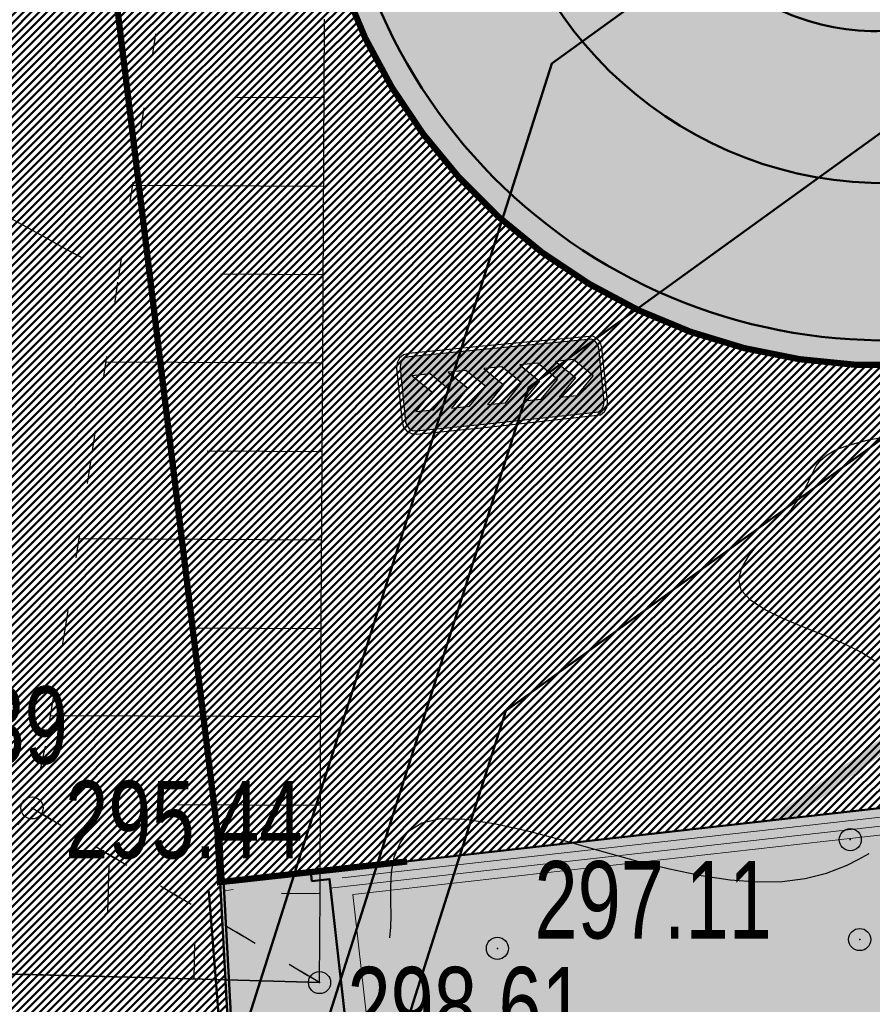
# Model space of a CAD drawing. Extents: x 2951 to 3752, y -2007 to -1435.
# Tile 6 of 28: x 3159 to 3178, y -1794 to -1771. Entities that reach past the tile are written whole.
import ezdxf

# ---------------------------------------------------------------- set-up
doc = ezdxf.new("R2010")
doc.units = 0
doc.header["$MEASUREMENT"] = 0
doc.linetypes.add('CONTI', pattern=[0])
doc.linetypes.add('STROT', pattern=[1.7, 0.5, -1.2])
doc.layers.add('.', color=7, linetype='Continuous', lineweight=15)
for name, color, linetype in [('GORIZDEFAULT', 32, 'CONTI'), ('OTKOSDEFAULT', 32, 'CONTI'), ('PDF_2D - Общий', 7, 'Continuous'), ('PI_OTDEFAULT', 172, 'CONTI'), ('PI_TTDEFAULT', 5, 'CONTI'), ('STR_LDEFAULT', 6, 'CONTI'), ('V_Проект_RED-CNT-MAJ', 7, 'Continuous'), ('V_Проект_RED-CNT-MIN', 7, 'Continuous')]:
    doc.layers.add(name, color=color, linetype=linetype)
doc.styles.add('SHRFT', font='TXT', dxfattribs={"width": 0.75})
pattern_1 = [(44.98643888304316, (0.3449073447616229, 0.7169426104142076), (-0.08836742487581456, 0.08840926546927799), [])]

# ---------------------------------------------------------------- blocks, each defined once
blk = doc.blocks.new('РАПРА')
at = {"layer": '.', "transparency": 33554625}
h = blk.add_hatch(color=256, dxfattribs=at)
h.dxf.hatch_style = 1
h.set_gradient(color1=(255, 0, 0), color2=(255, 0, 0), tint=0.6399999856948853)
h.paths.add_polyline_path([(1395798.936627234, -87488.78285388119), (1395736.03742723, -87499.74989387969), (1395684.212787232, -87535.23149387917), (1395651.419187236, -87587.16365388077), (1395637.764147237, -87649.95533388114), (1395637.764147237, -88510.6529338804), (1395651.419187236, -88573.44461388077), (1395684.212787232, -88622.5812538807), (1395736.03742723, -88658.17037388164), (1395798.936627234, -88671.82541388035), (1396981.87166724, -88671.82541388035), (1398716.099574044, -88658.17037388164), (1398768.031734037, -88622.5812538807), (1398800.717814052, -88573.44461388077), (1398814.480374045, -88510.6529338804), (1398814.480374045, -87649.95533388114), (1398800.717814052, -87587.16365388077), (1398768.031734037, -87535.23149387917), (1398716.099574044, -87499.74989387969), (1396981.87166724, -87488.78285388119)])
h.paths.add_polyline_path([(1396390.132953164, -87792.09677388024), (1396676.996313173, -87792.09677388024), (1396963.859673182, -88078.96013388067), (1396676.996313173, -88365.8234938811), (1396390.132953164, -88365.8234938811), (1396676.996313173, -88078.96013388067)], flags=16)
h.paths.add_polyline_path([(1396390.132953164, -88078.96013388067), (1396103.269593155, -88365.8234938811), (1395816.406233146, -88365.8234938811), (1396103.269593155, -88078.96013388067), (1395816.406233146, -87792.09677388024), (1396103.269593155, -87792.09677388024)], flags=16)
h.paths.add_polyline_path([(1396963.859673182, -87792.09677388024), (1397250.723033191, -87792.09677388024), (1397537.586393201, -88078.96013388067), (1397250.723033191, -88365.8234938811), (1396963.859673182, -88365.8234938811), (1397250.723033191, -88078.96013388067)], flags=16)
h.paths.add_polyline_path([(1397537.586393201, -87792.09677388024), (1397824.44975321, -87792.09677388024), (1398111.313113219, -88078.96013388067), (1397824.44975321, -88365.8234938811), (1397537.586393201, -88365.8234938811), (1397824.44975321, -88078.96013388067)], flags=16)
h.paths.add_polyline_path([(1398111.313113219, -87792.09677388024), (1398398.176473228, -87792.09677388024), (1398685.039833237, -88078.96013388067), (1398398.176473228, -88365.8234938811), (1398111.313113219, -88365.8234938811), (1398398.176473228, -88078.96013388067)], flags=16)
at = {"color": 1}
blk.add_lwpolyline([(1398866.305014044, -87649.95533388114), (1398849.961974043, -87565.33709387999), (1398803.513334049, -87496.95437387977), (1398737.926134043, -87450.50573388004), (1396981.87166724, -87434.16269388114), (1395798.936627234, -87434.16269388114), (1395714.210867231, -87450.50573388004), (1395645.935667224, -87496.95437387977), (1395599.487027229, -87565.33709387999), (1395583.036467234, -87649.95533388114), (1395583.036467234, -88510.6529338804), (1395599.487027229, -88592.58317388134), (1395645.935667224, -88660.8583738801), (1395714.210867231, -88707.30701387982), (1395798.936627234, -88723.7575738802), (1396981.87166724, -88723.7575738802), (1398737.926134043, -88707.30701387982), (1398806.201334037, -88660.8583738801), (1398852.649974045, -88592.58317388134), (1398869.100534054, -88510.6529338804), (1398866.305014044, -87649.95533388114)], dxfattribs=at)
blk.add_lwpolyline([(1398814.480374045, -87649.95533388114), (1398800.717814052, -87587.16365388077), (1398768.031734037, -87535.23149387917), (1398716.099574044, -87499.74989387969), (1396981.87166724, -87488.78285388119), (1395798.936627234, -87488.78285388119), (1395736.03742723, -87499.74989387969), (1395684.212787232, -87535.23149387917), (1395651.419187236, -87587.16365388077), (1395637.764147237, -87649.95533388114), (1395637.764147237, -88510.6529338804), (1395651.419187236, -88573.44461388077), (1395684.212787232, -88622.5812538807), (1395736.03742723, -88658.17037388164), (1395798.936627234, -88671.82541388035), (1396981.87166724, -88671.82541388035), (1398716.099574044, -88658.17037388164), (1398768.031734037, -88622.5812538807), (1398800.717814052, -88573.44461388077), (1398814.480374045, -88510.6529338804), (1398814.480374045, -87649.95533388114)], close=True, dxfattribs=at)
at = {"color": 7}
for points in [[(1395816.406233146, -87792.09677388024), (1396103.269593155, -88078.96013388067), (1395816.406233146, -88365.8234938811), (1396103.269593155, -88365.8234938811), (1396390.132953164, -88078.96013388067), (1396103.269593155, -87792.09677388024), (1396103.269593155, -87792.09677388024)], [(1396390.132953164, -87792.09677388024), (1396676.996313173, -88078.96013388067), (1396390.132953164, -88365.8234938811), (1396676.996313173, -88365.8234938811), (1396963.859673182, -88078.96013388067), (1396676.996313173, -87792.09677388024), (1396676.996313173, -87792.09677388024)], [(1396963.859673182, -87792.09677388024), (1397250.723033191, -88078.96013388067), (1396963.859673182, -88365.8234938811), (1397250.723033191, -88365.8234938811), (1397537.586393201, -88078.96013388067), (1397250.723033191, -87792.09677388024), (1397250.723033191, -87792.09677388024)], [(1397537.586393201, -87792.09677388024), (1397824.44975321, -88078.96013388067), (1397537.586393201, -88365.8234938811), (1397824.44975321, -88365.8234938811), (1398111.313113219, -88078.96013388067), (1397824.44975321, -87792.09677388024), (1397824.44975321, -87792.09677388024)], [(1398111.313113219, -87792.09677388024), (1398398.176473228, -88078.96013388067), (1398111.313113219, -88365.8234938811), (1398398.176473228, -88365.8234938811), (1398685.039833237, -88078.96013388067), (1398398.176473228, -87792.09677388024), (1398398.176473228, -87792.09677388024)]]:
    blk.add_lwpolyline(points, close=True, dxfattribs=at)
blk = doc.blocks.new('bstrtthtytt434')
at = {"layer": 'GORIZDEFAULT', "color": 32}
for points in [[(3156.144303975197, 488.656161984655), (3157.167265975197, 488.073625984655), (3157.574680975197, 487.851785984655), (3158.052694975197, 487.591012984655), (3158.563069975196, 487.306728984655), (3159.087412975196, 487.0246569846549), (3159.589696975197, 486.746249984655), (3160.045652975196, 486.489142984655), (3160.436887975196, 486.2790579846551)], [(3178.353276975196, 477.168014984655), (3178.050274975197, 477.363436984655), (3177.661252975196, 477.5595539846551), (3177.216357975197, 477.746820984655), (3176.735437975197, 477.9355409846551), (3176.282452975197, 478.128685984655), (3175.871372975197, 478.328467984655), (3175.544099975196, 478.541523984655), (3175.328571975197, 478.772278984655), (3175.274781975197, 479.021490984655), (3175.340826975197, 479.282523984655), (3175.498769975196, 479.5509519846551), (3175.720674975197, 479.822352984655), (3175.978605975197, 480.092299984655), (3176.236537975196, 480.362246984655), (3176.462867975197, 480.6057109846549), (3176.633324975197, 480.840325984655), (3176.758213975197, 481.046245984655), (3176.855165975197, 481.247740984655), (3176.942573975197, 481.419087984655), (3177.024104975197, 481.582343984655), (3177.132118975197, 481.7139989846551), (3177.270280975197, 481.8361109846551), (3177.460648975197, 481.945013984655), (3177.697346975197, 482.0326169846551), (3177.950223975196, 482.108464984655), (3178.205313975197, 482.170344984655), (3178.462615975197, 482.218256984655)], [(3167.380979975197, 470.9127129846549), (3167.407332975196, 471.153139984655), (3167.415292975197, 471.419291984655), (3167.408525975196, 471.733224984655), (3167.407636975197, 472.055248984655), (3167.424381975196, 472.4015429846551), (3167.485241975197, 472.7405059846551), (3167.614489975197, 473.0545049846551), (3167.808458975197, 473.3214799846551), (3168.107600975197, 473.5120439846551), (3168.528094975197, 473.6144389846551), (3169.082455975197, 473.5948529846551), (3169.741988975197, 473.4988549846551), (3170.498604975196, 473.3323229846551), (3171.297882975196, 473.122433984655), (3172.115554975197, 472.8868199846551), (3172.931013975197, 472.6651749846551), (3173.706021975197, 472.4729189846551), (3174.424398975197, 472.321807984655), (3175.083931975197, 472.225809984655), (3175.692711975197, 472.179046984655), (3176.256616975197, 472.189609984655), (3176.775645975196, 472.2574969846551), (3177.257889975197, 472.3768319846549), (3177.723193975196, 472.557917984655), (3177.975312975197, 472.683759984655), (3178.225218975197, 472.823569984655)]]:
    blk.add_lwpolyline(points, dxfattribs=at)
at = {"layer": 'OTKOSDEFAULT', "color": 32, "linetype": 'STROT'}
for p, q in [((3162.346693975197, 493.024830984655), (3161.817467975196, 489.676409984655)), ((3161.817467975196, 489.676409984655), (3161.225299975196, 485.730964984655)), ((3161.225299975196, 485.730964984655), (3160.614803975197, 481.675228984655)), ((3160.614803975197, 481.675228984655), (3160.056318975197, 478.014327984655)), ((3160.056318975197, 478.014327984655), (3159.586371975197, 475.2408739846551)), ((3159.586371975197, 475.2408739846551), (3159.291480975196, 473.848235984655)), ((3159.291480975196, 473.848235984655), (3158.892480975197, 473.384124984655)), ((3159.291480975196, 473.848235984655), (3165.794133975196, 469.902504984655)), ((3165.794133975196, 469.902504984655), (3159.291480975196, 473.848235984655))]:
    blk.add_line(p, q, dxfattribs=at)
at = {"layer": 'OTKOSDEFAULT', "color": 32}
for p, q in [((3165.867518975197, 484.039247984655), (3165.903570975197, 491.676675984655)), ((3165.898537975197, 489.9003949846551), (3163.878163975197, 489.909721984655)), ((3165.886997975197, 487.893987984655), (3161.552161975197, 487.9161789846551)), ((3165.873245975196, 485.901549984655), (3163.558783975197, 485.914412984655)), ((3165.867583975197, 483.903232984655), (3160.952661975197, 483.926617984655)), ((3165.826021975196, 477.023809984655), (3165.867518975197, 484.039247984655)), ((3165.856043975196, 481.896826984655), (3163.247493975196, 481.913225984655)), ((3165.842290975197, 479.904388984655), (3160.347284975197, 479.9289659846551)), ((3165.830750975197, 477.897981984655), (3162.936203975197, 477.9120389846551)), ((3165.807885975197, 471.894942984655), (3165.826021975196, 477.023809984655)), ((3165.816998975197, 475.905543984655), (3159.705880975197, 475.932767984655)), ((3165.811335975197, 473.907226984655), (3162.558739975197, 473.921847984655)), ((3161.007875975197, 471.4640199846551), (3161.038956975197, 472.578619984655)), ((3165.805673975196, 471.908910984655), (3164.931501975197, 471.913639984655)), ((3165.794133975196, 469.902504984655), (3165.807885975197, 471.894942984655)), ((3162.960577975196, 469.9834949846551), (3162.976367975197, 470.7878269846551)), ((3158.388219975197, 470.104090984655), (3162.062134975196, 470.005856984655)), ((3162.062134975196, 470.005856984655), (3164.751585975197, 469.9306799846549)), ((3164.751585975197, 469.9306799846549), (3165.794133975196, 469.902504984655))]:
    blk.add_line(p, q, dxfattribs=at)
at = {"layer": 'PI_TTDEFAULT', "color": 0}
for centre in [(3159.291480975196, 473.848235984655), (3177.796439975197, 473.135095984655), (3178.010730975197, 470.8780889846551), (3169.816859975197, 470.675666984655), (3165.794133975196, 469.902504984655)]:
    blk.add_circle(centre, 0.25, dxfattribs=at)
for p in [(3159.291480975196, 473.848235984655), (3177.796439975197, 473.135095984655), (3178.010730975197, 470.8780889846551), (3169.816859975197, 470.675666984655), (3165.794133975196, 469.902504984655)]:
    blk.add_point(p, dxfattribs=at)
at = {"layer": 'STR_LDEFAULT', "color": 6}
blk.add_lwpolyline([(3165.794133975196, 469.902504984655), (3164.751585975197, 469.9306799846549), (3162.062134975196, 470.005856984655), (3158.388219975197, 470.104090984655), (3154.381978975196, 470.221281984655), (3150.708063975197, 470.319515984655), (3148.018612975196, 470.394692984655), (3146.976064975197, 470.422868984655)], dxfattribs=at)
at = {"layer": 'PI_OTDEFAULT', "color": 0, "style": 'SHRFT', "width": 0.75}
for s, p in [('295.39', (3154.732546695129, 474.8459021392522)), ('295.44', (3160.040706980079, 472.7095589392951)), ('297.11', (3170.655928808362, 470.8990226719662)), ('298.61', (3166.42686930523, 468.5053246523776))]:
    blk.add_text(s, height=1.75, dxfattribs=at).set_placement(p)
blk = doc.blocks.new('укеуе')
at = {"linetype": 'ByBlock'}
blk.add_blockref('bstrtthtytt434', (-4237.411699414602, -469.4130367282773), dxfattribs=at)

msp = doc.modelspace()

# ---------------------------------------------------------------- hatches: boundary and pattern name
at = {"layer": '.', "linetype": 'ByBlock', "lineweight": 50}
h = msp.add_hatch(dxfattribs=at)
h.set_pattern_fill('ANSI31', color=252, scale=0.9999999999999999, angle=-0.01356111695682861)
h.set_pattern_definition(pattern_1)
edge = h.paths.add_edge_path()
edge.add_line((3056.556857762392, -1552.578206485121), (3060.443743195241, -1561.79189855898))
edge.add_line((3060.443743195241, -1561.79189855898), (3091.40636098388, -1548.730017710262))
edge.add_arc((3092.572426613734, -1551.494125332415), 2.999999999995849, 59.07527181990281, 112.8729213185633, ccw=False)
edge.add_line((3094.114161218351, -1548.920595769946), (3125.395206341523, -1567.660256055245))
edge.add_arc((3123.853471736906, -1570.23378561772), 3.000000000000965, 6.8333441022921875, 59.07527181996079, ccw=False)
edge.add_line((3126.832161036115, -1569.876840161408), (3145.859405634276, -1728.658101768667))
edge.add_line((3145.859405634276, -1728.658101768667), (3153.550163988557, -1792.837037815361))
edge.add_line((3153.550163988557, -1792.837037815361), (3155.53944822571, -1829.916691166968))
edge.add_line((3155.53944822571, -1829.916691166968), (3160.69807830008, -1929.708373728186))
edge.add_arc((3157.702078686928, -1929.863248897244), 2.99999999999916, -86.7607865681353, 2.9592132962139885, ccw=False)
edge.add_line((3157.871593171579, -1932.858455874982), (3050.261606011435, -1938.948669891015))
edge.add_line((3050.261606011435, -1938.948669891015), (3050.826654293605, -1948.932693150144))
edge.add_line((3050.826654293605, -1948.932693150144), (3313.078914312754, -1934.153144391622))
edge.add_line((3313.078914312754, -1934.153144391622), (3312.513866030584, -1924.169121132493))
edge.add_line((3312.513866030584, -1924.169121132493), (3173.846221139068, -1931.9543678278))
edge.add_arc((3173.676706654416, -1928.959160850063), 2.999999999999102, 182.9592132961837, 273.23921343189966, ccw=False)
edge.add_line((3170.680707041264, -1929.114036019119), (3164.413609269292, -1808.433510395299))
edge.add_line((3164.413609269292, -1808.433510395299), (3163.40510367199, -1789.77854950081))
edge.add_line((3163.40510367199, -1789.77854950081), (3160.74491741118, -1767.88193778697))
edge.add_arc((3164.406584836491, -1768.21566593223), 3.676844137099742, 91.75585634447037, 174.7923910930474, ccw=False)
edge.add_line((3164.293923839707, -1764.540548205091), (3165.25541002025, -1764.448005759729))
edge.add_line((3165.25541002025, -1764.448005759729), (3157.249568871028, -1682.637866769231))
edge.add_arc((3156.247352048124, -1676.124571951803), 6.589950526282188, 187.8753958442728, 278.7476357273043, ccw=False)
edge.add_line((3149.719555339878, -1677.027521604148), (3140.900351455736, -1603.193343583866))
edge.add_line((3140.900351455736, -1603.193343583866), (3139.472777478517, -1590.531231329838))
edge.add_line((3139.472777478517, -1590.531231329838), (3136.17769953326, -1563.81836695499))
edge.add_arc((3133.199010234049, -1564.175312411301), 3.000000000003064, 6.833344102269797, 59.07527181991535)
edge.add_line((3134.740744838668, -1561.601782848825), (3099.85054186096, -1540.699969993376))
edge.add_arc((3101.674502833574, -1538.04163448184), 3.223907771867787, 157.9050476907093, 235.54485352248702, ccw=False)
edge.add_line((3098.687353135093, -1536.828985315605), (3108.685333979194, -1520.345022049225))
edge.add_arc((3111.249216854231, -1521.90274622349), 2.999999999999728, 58.71862071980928, 148.7186207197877, ccw=False)
edge.add_line((3112.806941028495, -1519.338863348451), (3205.59037006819, -1575.710779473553))
edge.add_line((3205.59037006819, -1575.710779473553), (3207.263714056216, -1576.621283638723))
edge.add_line((3207.263714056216, -1576.621283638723), (3242.982978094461, -1589.97518185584))
edge.add_line((3242.982978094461, -1589.97518185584), (3266.909131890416, -1598.85531929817))
edge.add_line((3266.909131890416, -1598.85531929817), (3413.186675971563, -1686.949342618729))
edge.add_line((3413.186675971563, -1686.949342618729), (3418.345728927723, -1678.382886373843))
edge.add_line((3418.345728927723, -1678.382886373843), (3272.068184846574, -1590.288863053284))
edge.add_line((3272.068184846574, -1590.288863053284), (3270.388683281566, -1589.480207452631))
edge.add_line((3270.388683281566, -1589.480207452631), (3212.903460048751, -1568.144697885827))
edge.add_line((3212.903460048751, -1568.144697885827), (3210.782783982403, -1567.164503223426))
edge.add_line((3210.782783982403, -1567.164503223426), (3103.491739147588, -1501.978275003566))
edge.add_arc((3105.049463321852, -1499.414392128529), 2.999999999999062, 149.0585377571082, 238.7186207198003, ccw=False)
edge.add_line((3102.476384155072, -1497.871905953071), (3107.435857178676, -1489.598822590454))
edge.add_line((3107.435857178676, -1489.598822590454), (3098.85892662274, -1484.457202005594))
edge.add_line((3098.85892662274, -1484.457202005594), (3093.948259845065, -1492.648869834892))
edge.add_arc((3091.375180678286, -1491.106383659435), 2.999999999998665, 238.7186207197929, 329.0585377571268, ccw=False)
edge.add_line((3089.817456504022, -1493.670266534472), (3029.258160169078, -1456.876588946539))
edge.add_line((3029.258160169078, -1456.876588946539), (3024.065746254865, -1465.422865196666))
edge.add_line((3024.065746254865, -1465.422865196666), (3099.132899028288, -1511.031001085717))
edge.add_arc((3097.575174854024, -1513.594883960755), 3.000000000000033, -31.281377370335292, 58.71862071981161, ccw=False)
edge.add_line((3100.139057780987, -1515.152608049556), (3084.584195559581, -1540.754601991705))
edge.add_line((3084.584195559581, -1540.754601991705), (3056.556857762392, -1552.578206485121))
h = msp.add_hatch(dxfattribs=at)
h.set_pattern_fill('ANSI31', color=72, scale=0.9999999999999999, angle=-0.01356111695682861)
h.set_pattern_definition(pattern_1)
edge = h.paths.add_edge_path()
edge.add_line((3198.573757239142, -1772.881945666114), (3204.1539861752, -1772.25294596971))
edge.add_line((3204.1539861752, -1772.252945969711), (3205.719233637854, -1786.1626549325))
edge.add_line((3205.719233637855, -1786.1626549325), (3240.349553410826, -1782.265108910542))
edge.add_line((3240.349553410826, -1782.265108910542), (3240.371562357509, -1782.460661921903))
edge.add_line((3240.371562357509, -1782.460661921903), (3239.972223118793, -1782.506703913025))
edge.add_line((3239.972223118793, -1782.506703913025), (3241.517635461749, -1796.226449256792))
edge.add_line((3241.517635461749, -1796.226449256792), (3241.915859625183, -1796.181529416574))
edge.add_line((3241.915859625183, -1796.181529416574), (3241.938433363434, -1796.381650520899))
edge.add_line((3241.938433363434, -1796.381650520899), (3164.23485453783, -1805.126971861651))
edge.add_line((3164.23485453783, -1805.126971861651), (3165.414347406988, -1827.703930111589))
edge.add_line((3165.414347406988, -1827.703930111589), (3169.322314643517, -1827.494271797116))
edge.add_line((3169.322314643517, -1827.494271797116), (3168.286773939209, -1809.026045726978))
edge.add_line((3168.28677393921, -1809.026045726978), (3257.886695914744, -1804.410520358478))
edge.add_line((3257.886695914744, -1804.410520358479), (3268.62275859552, -1803.263938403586))
edge.add_line((3268.622758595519, -1803.263938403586), (3270.632152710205, -1802.99846338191))
edge.add_line((3270.632152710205, -1802.99846338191), (3269.455617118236, -1793.487042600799))
edge.add_line((3269.455617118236, -1793.487042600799), (3268.186712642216, -1789.424471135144))
edge.add_line((3268.186712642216, -1789.424471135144), (3268.061977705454, -1776.787120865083))
edge.add_line((3268.061977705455, -1776.787120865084), (3268.515639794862, -1776.796017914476))
edge.add_line((3268.515639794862, -1776.796017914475), (3271.080300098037, -1756.708748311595))
edge.add_line((3271.080300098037, -1756.708748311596), (3253.411906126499, -1678.628279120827))
edge.add_line((3253.411906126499, -1678.628279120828), (3246.12215751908, -1642.995051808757))
edge.add_line((3246.12215751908, -1642.995051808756), (3240.170968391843, -1606.034847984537))
edge.add_line((3240.170968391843, -1606.034847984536), (3243.332703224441, -1590.579335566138))
edge.add_line((3243.332703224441, -1590.579335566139), (3206.427042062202, -1576.166031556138))
edge.add_line((3206.427042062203, -1576.166031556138), (3113.030673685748, -1522.828275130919))
edge.add_line((3113.030673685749, -1522.828275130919), (3101.125177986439, -1541.449819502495))
edge.add_line((3101.125177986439, -1541.449819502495), (3134.740744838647, -1561.601782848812))
edge.add_arc((3133.199010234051, -1564.1753124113), 3.000000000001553, 6.835900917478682, 59.07527182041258, ccw=False)
edge.add_line((3136.177683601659, -1563.8182340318), (3146.896659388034, -1653.250579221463))
edge.add_line((3146.896659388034, -1653.250579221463), (3222.68306141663, -1644.109026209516))
edge.add_arc((3222.995425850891, -1647.995771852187), 3.899277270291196, 6.909326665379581, 94.59479027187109, ccw=False)
edge.add_arc((3222.995511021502, -1647.995801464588), 3.899196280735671, -81.48437706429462, 6.9099091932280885, ccw=False)
edge.add_line((3223.57290042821, -1651.852011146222), (3196.143077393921, -1655.160681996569))
edge.add_arc((3198.422059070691, -1672.722835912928), 17.70940449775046, 97.39376331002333, 105.1890996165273)
edge.add_arc((3203.243549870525, -1690.471296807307), 36.10110462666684, 105.1936430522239, 108.1514278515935)
edge.add_arc((3187.982563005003, -1642.765524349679), 13.9895464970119, 277.1760897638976, 286.6759936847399, ccw=False)
edge.add_line((3189.730125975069, -1656.645489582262), (3187.795154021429, -1656.87891079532))
edge.add_arc((3184.946665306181, -1658.733218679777), 3.398874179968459, 6.907187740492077, 33.06330418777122, ccw=False)
edge.add_arc((3184.945751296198, -1658.733630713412), 3.39983112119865, -83.09346079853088, 6.912228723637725, ccw=False)
edge.add_arc((3184.945695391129, -1658.733315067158), 3.400151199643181, 163.4876059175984, 276.90683481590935, ccw=False)
edge.add_line((3181.685772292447, -1657.766914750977), (3147.924472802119, -1661.833382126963))
edge.add_line((3147.924472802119, -1661.833382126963), (3149.719555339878, -1677.027521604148))
edge.add_arc((3156.247352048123, -1676.124571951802), 6.589950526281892, 187.8753958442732, 278.7476357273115)
edge.add_line((3157.249568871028, -1682.637866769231), (3156.236964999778, -1672.290264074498))
edge.add_arc((3165.50863929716, -1672.734666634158), 9.282318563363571, 100.0591449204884, 177.2558441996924, ccw=False)
edge.add_line((3163.887346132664, -1663.595036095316), (3168.581898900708, -1663.126575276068))
edge.add_arc((3168.986473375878, -1672.330300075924), 9.212612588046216, 9.781259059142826, 92.51696974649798, ccw=False)
edge.add_line((3178.065167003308, -1670.765195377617), (3178.258986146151, -1672.707501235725))
edge.add_line((3178.258986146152, -1672.707501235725), (3182.48709661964, -1679.480176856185))
edge.add_line((3182.48709661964, -1679.480176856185), (3183.743999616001, -1692.322857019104))
edge.add_line((3183.743999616, -1692.322857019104), (3186.946696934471, -1692.00326572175))
edge.add_line((3186.946696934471, -1692.00326572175), (3189.149878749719, -1714.924090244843))
edge.add_line((3189.14987874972, -1714.924090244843), (3185.999451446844, -1715.238465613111))
edge.add_line((3185.999451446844, -1715.238465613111), (3186.193089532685, -1717.178957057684))
edge.add_line((3186.193089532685, -1717.178957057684), (3183.170888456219, -1722.341115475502))
edge.add_arc((3187.669483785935, -1721.894634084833), 4.520697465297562, 185.6679906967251, 272.263457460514)
edge.add_line((3187.84802651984, -1726.411804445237), (3193.80665482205, -1725.817203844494))
edge.add_arc((3192.672193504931, -1721.252077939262), 4.703974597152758, 283.9556522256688, 366.9299200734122)
edge.add_line((3197.341803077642, -1720.684518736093), (3197.200243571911, -1719.405205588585))
edge.add_line((3197.200243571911, -1719.405205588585), (3193.599301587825, -1717.91798322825))
edge.add_line((3193.599301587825, -1717.91798322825), (3192.839872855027, -1710.531833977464))
edge.add_line((3192.839872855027, -1710.531833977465), (3189.622023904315, -1710.852937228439))
edge.add_line((3189.622023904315, -1710.852937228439), (3185.684337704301, -1671.392485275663))
edge.add_line((3185.684337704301, -1671.392485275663), (3188.794288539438, -1671.082148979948))
edge.add_line((3188.794288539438, -1671.082148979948), (3188.739132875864, -1670.474662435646))
edge.add_arc((3202.538382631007, -1673.973312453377), 14.23586477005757, 99.40256303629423, 165.773065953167, ccw=False)
edge.add_line((3200.212668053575, -1659.928708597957), (3222.876385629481, -1657.667137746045))
edge.add_arc((3223.410208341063, -1670.64168169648), 12.98552106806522, 5.698575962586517, 92.35604020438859, ccw=False)
edge.add_line((3236.331555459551, -1669.352284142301), (3237.414649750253, -1680.224616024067))
edge.add_line((3237.414649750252, -1680.224616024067), (3245.417263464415, -1760.420634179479))
edge.add_arc((3232.564925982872, -1761.039021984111), 12.86720568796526, -83.66087614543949, 2.754651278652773, ccw=False)
edge.add_line((3233.985632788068, -1773.827554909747), (3215.607806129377, -1775.661444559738))
edge.add_arc((3214.30625094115, -1762.940897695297), 12.78696048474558, 185.7820446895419, 275.84212301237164, ccw=False)
edge.add_line((3201.584346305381, -1764.229113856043), (3198.991536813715, -1738.153942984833))
edge.add_arc((3194.365640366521, -1738.615552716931), 4.648870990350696, 5.69857597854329, 93.37596712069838)
edge.add_line((3194.091879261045, -1733.974749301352), (3187.281545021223, -1734.664776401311))
edge.add_arc((3187.890731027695, -1739.021882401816), 4.39948636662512, 97.95917845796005, 185.699835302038)
edge.add_line((3183.512996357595, -1739.458825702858), (3184.204470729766, -1746.387477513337))
edge.add_line((3184.204470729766, -1746.387477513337), (3184.823966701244, -1746.878771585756))
edge.add_line((3184.823966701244, -1746.878771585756), (3197.726523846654, -1745.654859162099))
edge.add_line((3197.726523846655, -1745.654859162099), (3199.714214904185, -1766.386189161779))
edge.add_arc((3189.111541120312, -1767.509467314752), 10.66200943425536, -84.23505758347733, 6.047523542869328, ccw=False)
edge.add_line((3190.182513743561, -1778.117552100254), (3179.81717653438, -1779.164017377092))
edge.add_arc((3178.494338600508, -1766.21132412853), 13.02006768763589, 184.5674269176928, 275.83130887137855, ccw=False)
edge.add_line((3165.51561859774, -1767.248141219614), (3165.255410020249, -1764.448005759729))
edge.add_line((3165.25541002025, -1764.448005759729), (3164.773407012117, -1764.494398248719))
edge.add_line((3164.773407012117, -1764.494398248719), (3167.694303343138, -1790.442299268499))
edge.add_line((3167.694303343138, -1790.442299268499), (3200.153570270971, -1786.788954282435))
edge.add_line((3200.15357027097, -1786.788954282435), (3198.573757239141, -1772.881945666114))
h = msp.add_hatch(dxfattribs=at)
h.set_pattern_fill('ANSI31', color=72, scale=0.9999999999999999, angle=-0.01356111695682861)
h.set_pattern_definition(pattern_1)
edge = h.paths.add_edge_path()
edge.add_line((3164.773407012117, -1764.494398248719), (3164.293923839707, -1764.540548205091))
edge.add_arc((3164.40658483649, -1768.215665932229), 3.67684413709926, 91.75585634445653, 174.7923910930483)
edge.add_line((3160.74491741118, -1767.88193778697), (3163.40510367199, -1789.778549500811))
edge.add_line((3163.40510367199, -1789.77854950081), (3163.466197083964, -1790.908632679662))
edge.add_line((3163.466197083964, -1790.908632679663), (3167.69389204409, -1790.442345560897))
edge.add_line((3167.693892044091, -1790.442345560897), (3164.773407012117, -1764.494398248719))
at = {"lineweight": 40, "true_color": 0xcfcfcf}
h = msp.add_hatch(color=254, dxfattribs=at)
h.dxf.hatch_style = 1
h.paths.add_polyline_path([(3236.351364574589, -1669.56919265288, 0.4020912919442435), (3222.876385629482, -1657.667137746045), (3200.212668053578, -1659.928708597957, 0.2979728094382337), (3188.739132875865, -1670.474662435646), (3188.794515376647, -1671.082126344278), (3185.684337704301, -1671.392485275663), (3187.06746762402, -1685.253145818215), (3188.450597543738, -1699.113806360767), (3189.622023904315, -1710.852937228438), (3192.839872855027, -1710.531833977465), (3193.599301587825, -1717.91798322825), (3197.200243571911, -1719.405205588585), (3197.300910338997, -1720.414010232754, -0.3954589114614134), (3193.806654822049, -1725.817203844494), (3187.84802651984, -1726.411804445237, -0.3717798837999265), (3183.206138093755, -1722.694360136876), (3183.170888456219, -1722.341115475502), (3186.193089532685, -1717.178957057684), (3185.999451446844, -1715.238465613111), (3189.14987874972, -1714.924090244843), (3188.154083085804, -1704.944994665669), (3186.946696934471, -1692.00326572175), (3183.743999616, -1692.322857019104), (3182.48709661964, -1679.480176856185), (3178.258986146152, -1672.707501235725), (3178.065167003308, -1670.765195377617, 0.3775479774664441), (3168.581898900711, -1663.126575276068), (3163.887346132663, -1663.595036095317, 0.3501788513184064), (3156.236964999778, -1672.290264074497), (3163.194590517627, -1743.388890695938), (3165.493879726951, -1766.925629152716, 0.4407652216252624), (3180.371572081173, -1779.095351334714), (3185.920575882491, -1778.541626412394), (3190.009758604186, -1778.13357436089, 0.4204379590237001), (3199.714214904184, -1766.38618916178), (3197.726523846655, -1745.654859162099), (3185.002942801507, -1746.861794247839, -0.4023531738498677), (3184.204470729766, -1746.38747751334), (3183.515639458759, -1739.484542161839, -0.4044187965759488), (3187.281545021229, -1734.66477640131), (3190.376382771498, -1734.355948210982), (3193.547183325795, -1734.039295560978, -0.4559087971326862), (3199.011373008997, -1738.444761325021), (3201.584346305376, -1764.229113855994, 0.41452071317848), (3215.607806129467, -1775.661444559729), (3233.985632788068, -1773.827554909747, 0.3960063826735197), (3245.417263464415, -1760.420634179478)])
h.paths.add_polyline_path([(3206.982207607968, -1691.704557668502), (3216.28938391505, -1690.701185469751, -0.460910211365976), (3217.15053325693, -1691.299030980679), (3217.657196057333, -1696.376415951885), (3223.049002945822, -1695.838377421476), (3222.54154559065, -1690.753031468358, -0.5043845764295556), (3223.045920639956, -1690.175194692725), (3228.095617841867, -1689.671294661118), (3227.555571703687, -1684.25936907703), (3206.690702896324, -1686.341436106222, -0.4135501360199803), (3201.82977239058, -1682.701497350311), (3200.814259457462, -1672.524810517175, -0.4125955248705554), (3204.847426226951, -1667.803506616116), (3223.664095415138, -1665.925825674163, -0.3863695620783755), (3228.143646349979, -1669.764485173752, -0.3919432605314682), (3224.40729960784, -1674.894226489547), (3214.812893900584, -1675.851634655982, -0.4215503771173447), (3214.183980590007, -1675.35820111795), (3213.673272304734, -1670.240276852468), (3208.337705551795, -1670.772703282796), (3208.8189790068, -1675.595654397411, -0.3166142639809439), (3208.433435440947, -1676.492475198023), (3203.280567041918, -1677.006670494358), (3203.808726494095, -1682.299476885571), (3223.926859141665, -1680.291925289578, -0.3921261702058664), (3229.495523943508, -1683.698576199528), (3230.480644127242, -1693.570690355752, -0.4350801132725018), (3225.905841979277, -1698.473917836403), (3217.131338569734, -1699.349509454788, -0.4413046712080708), (3216.562407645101, -1699.001022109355), (3216.046495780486, -1693.830951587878), (3210.625274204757, -1694.371925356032), (3211.117071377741, -1699.300337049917, -0.51086082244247), (3210.525985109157, -1699.957530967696), (3205.587433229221, -1700.450340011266), (3206.127019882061, -1705.857660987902), (3226.437672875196, -1703.830898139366, -0.423874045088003), (3231.845351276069, -1707.626833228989), (3232.87335275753, -1717.928670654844, -0.3809339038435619), (3228.791663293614, -1722.417222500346), (3210.226744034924, -1724.269781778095, -0.9445699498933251), (3209.320112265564, -1715.19562898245), (3218.650116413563, -1714.30331168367, -0.3488442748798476), (3219.499003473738, -1714.835004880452), (3219.999536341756, -1719.850958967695), (3225.351420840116, -1719.31690421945), (3224.842648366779, -1714.217394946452, -0.5458820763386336), (3225.328261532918, -1713.698428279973), (3230.362284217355, -1713.196092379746), (3229.828343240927, -1707.845348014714), (3209.011036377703, -1709.922668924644, -0.3853398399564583), (3204.170527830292, -1706.158741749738), (3203.158929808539, -1696.021287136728, -0.3584784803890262)], flags=16)
h.paths.add_polyline_path([(3178.715199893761, -1722.625193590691, -0.2214065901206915), (3175.44064050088, -1732.816994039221, 0.277982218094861), (3172.280948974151, -1742.756842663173), (3173.938840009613, -1759.370947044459), (3186.47213266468, -1758.120272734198, -0.4398097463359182), (3187.450342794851, -1759.292719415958), (3188.08804452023, -1765.683273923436, -0.3970099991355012), (3184.101678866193, -1770.590231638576), (3178.632340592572, -1771.09419319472, -0.4396297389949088), (3173.64674574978, -1766.654122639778), (3164.435309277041, -1672.294030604, -0.9017496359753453), (3173.601471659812, -1671.379356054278)], flags=16)
h.paths.add_polyline_path([(3211.025066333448, -1732.336498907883), (3228.713883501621, -1730.675431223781, -0.9142662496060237), (3229.36640046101, -1737.23511632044), (3221.987692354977, -1738.07114307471, 0.2275587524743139), (3215.936044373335, -1741.184472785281, 0.4257554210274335), (3217.238830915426, -1754.328448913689, -0.6245440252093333), (3215.015372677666, -1761.124121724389, -0.4364639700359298), (3208.982563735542, -1756.657293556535), (3207.122337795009, -1737.50829710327, -0.4080941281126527)], flags=16)
h.paths.add_polyline_path([(3178.311480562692, -1740.022799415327), (3179.579197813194, -1752.726883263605), (3192.318206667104, -1751.45568091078, -0.4225555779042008), (3193.093248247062, -1752.284169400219), (3194.264425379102, -1764.584406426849, -1), (3193.280863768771, -1764.769600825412), (3192.051464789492, -1752.44951311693), (3179.355609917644, -1753.716409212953, -0.4470715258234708), (3178.544100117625, -1752.805061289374), (3177.290995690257, -1740.247415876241, -1)], flags=16)
h.paths.add_polyline_path([(3222.178081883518, -1743.279515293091), (3231.563647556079, -1742.276573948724, -0.01518137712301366), (3232.099341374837, -1742.219329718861), (3231.563647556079, -1742.276573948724, 0.2039938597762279), (3225.598679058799, -1745.846334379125, 0.3845645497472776), (3226.798423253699, -1757.869244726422, -0.710203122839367), (3225.153883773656, -1765.017134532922), (3216.452137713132, -1765.94742443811, -0.02130585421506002), (3215.755663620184, -1766.021883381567), (3216.452137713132, -1765.94742443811, 0.1841086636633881), (3221.554404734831, -1763.07162503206, 0.4206425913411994), (3220.245594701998, -1749.955741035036, -0.6092905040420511)], flags=16)
h.paths.add_polyline_path([(3232.256015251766, -1747.382648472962), (3232.660152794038, -1747.334976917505), (3233.035942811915, -1747.29064920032, 0.1243413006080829), (3236.489550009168, -1745.949626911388, -0.4207583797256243), (3239.446753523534, -1747.752536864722), (3240.745778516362, -1760.770362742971, -0.3726884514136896), (3233.760959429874, -1769.269500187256), (3227.975897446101, -1769.900196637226, 0.5475524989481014), (3230.747497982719, -1754.369395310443, -0.6580089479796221)], flags=16)
h = msp.add_hatch(color=254, dxfattribs=at)
h.dxf.hatch_style = 1
h.paths.add_polyline_path([(3241.938277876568, -1796.38026899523), (3241.915909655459, -1796.181523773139), (3241.517635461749, -1796.226449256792), (3239.97332681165, -1782.505483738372), (3240.371562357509, -1782.460661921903), (3240.349553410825, -1782.265108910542), (3205.719233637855, -1786.1626549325), (3204.15245559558, -1772.253118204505), (3198.58757816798, -1772.879329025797), (3200.15357027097, -1786.788954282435), (3165.521715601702, -1790.687126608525), (3165.544095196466, -1790.885899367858), (3165.941691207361, -1790.841151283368), (3167.484910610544, -1804.558850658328), (3167.088539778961, -1804.603462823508), (3167.0997279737, -1804.702834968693), (3167.110936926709, -1804.802204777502)])
h = msp.add_hatch(color=254, dxfattribs=at)
h.dxf.hatch_style = 1
h.paths.add_polyline_path([(3167.110936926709, -1804.802204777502), (3164.234797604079, -1805.125918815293), (3163.466197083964, -1790.908632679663), (3165.521715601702, -1790.687126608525), (3165.544095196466, -1790.885899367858), (3165.941691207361, -1790.841151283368), (3167.485630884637, -1804.558769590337), (3167.088657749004, -1804.604510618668)])
at = {"layer": 'PDF_2D - Общий', "transparency": 33554560}
h = msp.add_hatch(color=2, dxfattribs=at)
h.paths.add_polyline_path([(3203.786928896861, -1772.697440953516), (3205.068557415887, -1784.090581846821), (3205.351710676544, -1786.609718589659), (3239.982725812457, -1782.714396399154), (3241.469726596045, -1795.92597677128), (3241.481446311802, -1796.03032067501), (3167.448261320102, -1804.358146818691), (3165.950236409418, -1791.042144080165), (3200.581847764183, -1787.146754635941), (3200.30031980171, -1784.64202651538), (3199.017065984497, -1773.234476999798)], flags=0)
h.paths.add_polyline_path([(3199.327398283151, -1774.205813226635), (3200.499003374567, -1784.619111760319), (3200.803005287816, -1787.323076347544), (3180.779260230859, -1789.57522134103), (3181.047778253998, -1791.960152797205), (3180.650299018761, -1792.004988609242), (3180.381780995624, -1789.620057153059), (3166.469559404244, -1791.185335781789), (3167.922748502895, -1804.103859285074), (3181.834970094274, -1802.538580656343), (3181.566948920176, -1800.153593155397), (3181.964428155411, -1800.108757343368), (3182.232449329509, -1802.493744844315), (3226.763468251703, -1797.484717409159), (3226.495198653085, -1795.099757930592), (3226.89267788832, -1795.054922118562), (3227.160947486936, -1797.439881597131), (3240.962222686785, -1795.887117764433), (3239.50893421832, -1782.968605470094), (3225.707708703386, -1784.521363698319), (3225.976027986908, -1786.9063175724), (3225.578548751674, -1786.951153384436), (3225.310229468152, -1784.566199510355), (3205.175388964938, -1786.830876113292), (3204.869873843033, -1784.113496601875), (3203.699781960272, -1773.713612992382)], flags=0)
h.paths.add_polyline_path([(3199.293771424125, -1773.907703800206), (3203.666155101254, -1773.415503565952), (3203.610607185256, -1772.91859847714), (3199.238223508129, -1773.410798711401)], flags=0)

# ---------------------------------------------------------------- linework, layer by layer
at = {"color": 7, "linetype": 'ByBlock', "lineweight": 30}
msp.add_lwpolyline([(3170.680707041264, -1929.114036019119), (3164.413609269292, -1808.433510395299), (3163.40510367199, -1789.77854950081), (3160.74491741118, -1767.88193778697, -0.3790484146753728), (3164.293923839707, -1764.540548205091), (3165.25541002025, -1764.448005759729), (3157.249568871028, -1682.637866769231, -0.4186794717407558), (3149.719555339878, -1677.027521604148), (3140.900351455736, -1603.193343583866), (3139.472777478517, -1590.531231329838), (3136.17769953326, -1563.81836695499, 0.2319803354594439), (3134.740744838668, -1561.601782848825), (3099.85054186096, -1540.699969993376, -0.352350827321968), (3098.687353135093, -1536.828985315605), (3108.685333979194, -1520.345022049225, -0.4142135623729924), (3112.806941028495, -1519.338863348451), (3205.59037006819, -1575.710779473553), (3207.263714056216, -1576.621283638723), (3242.982978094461, -1589.97518185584), (3266.909131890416, -1598.85531929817), (3413.186675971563, -1686.949342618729)], format="xyb", dxfattribs=at)
at = {"color": 255, "lineweight": 50, "ltscale": 1000}
for points in [[(3190.625083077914, -1667.899740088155, -0.2659289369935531), (3200.27894541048, -1660.493469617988), (3222.916148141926, -1658.234544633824, -0.4018179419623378), (3235.785144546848, -1669.620848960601), (3244.85005515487, -1760.462386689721, -0.3955928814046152), (3233.925980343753, -1773.262132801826), (3215.488313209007, -1775.101993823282, -0.4130268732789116), (3202.150045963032, -1764.172242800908), (3199.578833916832, -1738.405540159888, 0.4535375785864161), (3193.469401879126, -1733.475684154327), (3190.319885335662, -1733.790211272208), (3187.214267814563, -1734.100115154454, 0.4049945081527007), (3182.95005964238, -1739.542614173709), (3183.642809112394, -1746.48481469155, 0.3486412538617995), (3184.84536856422, -1747.447844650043), (3197.214776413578, -1746.274505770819), (3199.148533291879, -1766.443310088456, -0.4206429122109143), (3189.957638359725, -1777.567400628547), (3185.864121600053, -1777.975885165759), (3180.302179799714, -1778.530901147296, -0.4413470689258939), (3166.060946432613, -1766.8829095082), (3165.821302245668, -1764.393083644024)], [(3183.574195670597, -1774.607000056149), (3178.623132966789, -1775.108464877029, -0.389426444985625), (3169.640575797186, -1767.09822080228), (3160.372876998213, -1672.231787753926, -0.2862753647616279), (3163.965679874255, -1664.15859403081)], [(3189.970646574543, -1730.290409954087), (3190.314519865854, -1733.79074668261), (3190.828752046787, -1733.739432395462), (3190.479591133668, -1730.240411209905), (3180.109385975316, -1731.259180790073, 0.4014114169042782), (3172.562158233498, -1740.835209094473), (3173.578956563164, -1750.437863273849), (3174.419469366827, -1758.906870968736), (3181.444201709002, -1758.199617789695), (3186.55152486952, -1757.73668849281, -0.3945608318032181), (3187.965315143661, -1759.040593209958), (3188.547123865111, -1764.980575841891, -0.4678905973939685), (3183.393118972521, -1771.182274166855), (3179.184388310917, -1771.59465319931, -0.4697629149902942), (3173.099066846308, -1766.405200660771), (3172.779476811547, -1763.202515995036), (3163.868424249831, -1672.313718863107, -0.9543751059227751), (3173.983530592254, -1671.61196866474), (3179.083234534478, -1722.717265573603, 0.3524968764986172), (3187.327870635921, -1730.550036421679)]]:
    msp.add_lwpolyline(points, format="xyb", dxfattribs=at)
msp.add_lwpolyline([(3236.351364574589, -1669.56919265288, 0.142137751, 0.142137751, 0), (3245.417263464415, -1760.420634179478, 0.142137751, 0.142137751, -0.3960063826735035), (3233.985632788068, -1773.827554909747, 0.142137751, 0.142137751, 0), (3215.544050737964, -1775.667806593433, 0.142137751, 0.142137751, -0.4130535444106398), (3201.584346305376, -1764.229113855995, 0.142137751, 0.142137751, 0), (3199.011373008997, -1738.444761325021, 0.142137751, 0.142137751, 0.4559087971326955), (3193.547183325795, -1734.039295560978, 0.142137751, 0.142137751, 0), (3190.376382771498, -1734.355948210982, 0.142137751, 0.142137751, 0), (3187.281545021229, -1734.66477640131, 0.142137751, 0.142137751, 0.4044187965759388), (3183.515639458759, -1739.484542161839, 0.142137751, 0.142137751, 0), (3184.204470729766, -1746.38747751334, 0.142137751, 0.142137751, 0.3261778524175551), (3184.823966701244, -1746.878771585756, 0.142137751, 0.142137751, 0), (3197.726523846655, -1745.654859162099, 0.142137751, 0.142137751, 0), (3199.714214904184, -1766.386189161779, 0.142137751, 0.142137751, -0.4204379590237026), (3190.009758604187, -1778.13357436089, 0.142137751, 0.142137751, 0), (3185.920575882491, -1778.541626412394, 0.142137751, 0.142137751, 0), (3180.371572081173, -1779.095351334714, 0.142137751, 0.142137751, -0.4407652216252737), (3165.493879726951, -1766.925629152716, 0.142137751, 0.142137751, 0), (3163.194590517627, -1743.388890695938, 0.142137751, 0.142137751, 0), (3156.236964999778, -1672.290264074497, 0.142137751, 0.142137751, -0.3501788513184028)], format="xyseb")
at = {"const_width": 0.142137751}
msp.add_lwpolyline([(3165.25541002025, -1764.448005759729), (3164.293923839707, -1764.540548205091, 0.379048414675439), (3160.74491741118, -1767.88193778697), (3163.40510367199, -1789.77854950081), (3163.466197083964, -1790.908632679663), (3167.693892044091, -1790.442345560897)], format="xyb", dxfattribs=at)
at = {"color": 5, "linetype": 'ByBlock', "lineweight": 50}
msp.add_lwpolyline([(3241.938277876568, -1796.38026899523), (3241.915909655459, -1796.181523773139), (3241.517635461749, -1796.226449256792), (3239.97332681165, -1782.505483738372), (3240.371562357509, -1782.460661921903), (3240.349553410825, -1782.265108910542), (3205.719233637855, -1786.1626549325), (3204.15245559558, -1772.253118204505), (3198.58757816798, -1772.879329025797), (3200.15357027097, -1786.788954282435), (3165.521715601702, -1790.687126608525), (3165.544095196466, -1790.885899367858), (3165.941691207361, -1790.841151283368), (3167.484910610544, -1804.558850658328), (3167.088539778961, -1804.603462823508), (3167.0997279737, -1804.702834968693), (3167.110936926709, -1804.802204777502)], close=True, dxfattribs=at)
at = {"color": 7, "linetype": 'ByBlock', "lineweight": 50}
msp.add_lwpolyline([(3165.15380230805, -1820.50110454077), (3163.483893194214, -1789.746789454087)], dxfattribs=at)
at = {"color": 5, "linetype": 'ByBlock', "lineweight": 50}
msp.add_lwpolyline([(3167.110936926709, -1804.802204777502), (3164.234797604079, -1805.125918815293), (3163.466197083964, -1790.908632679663), (3165.521715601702, -1790.687126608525), (3165.544095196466, -1790.885899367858), (3165.941691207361, -1790.841151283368), (3167.485630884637, -1804.558769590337), (3167.088657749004, -1804.604510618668), (3167.110936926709, -1804.802204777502)], dxfattribs=at)
at = {"layer": 'PDF_2D - Общий', "lineweight": 5}
for points in [[(3166.226237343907, -1790.81018263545), (3200.360906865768, -1786.967892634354), (3198.794914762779, -1773.058267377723), (3203.962312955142, -1772.476892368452), (3205.528305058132, -1786.386517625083), (3240.357741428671, -1782.463278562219), (3240.335373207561, -1782.264533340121), (3205.704626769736, -1786.165360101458), (3204.138634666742, -1772.255734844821), (3198.573757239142, -1772.881945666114), (3200.139749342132, -1786.791570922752), (3166.203864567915, -1790.611404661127)], [(3163.56527455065, -1791.103030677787), (3163.763822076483, -1791.078970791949)]]:
    msp.add_lwpolyline(points, dxfattribs=at)
for points in [[(3165.950236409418, -1791.042144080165), (3200.581847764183, -1787.146754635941), (3199.017065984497, -1773.234476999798), (3200.30031980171, -1784.64202651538), (3200.581847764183, -1787.146754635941)], [(3180.779260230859, -1789.57522134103), (3181.047778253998, -1791.960152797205), (3180.650299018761, -1792.004988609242), (3180.381780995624, -1789.620057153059), (3166.469559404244, -1791.185335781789), (3167.922748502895, -1804.103859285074), (3181.834970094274, -1802.538580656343), (3181.566948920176, -1800.153593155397), (3181.964428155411, -1800.108757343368), (3181.566948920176, -1800.153593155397), (3181.834970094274, -1802.538580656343), (3167.922748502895, -1804.103859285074), (3166.469559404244, -1791.185335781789), (3180.381780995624, -1789.620057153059), (3180.650299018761, -1792.004988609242), (3181.047778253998, -1791.960152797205), (3180.779260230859, -1789.57522134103), (3200.803005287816, -1787.323076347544), (3200.499003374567, -1784.619111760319), (3199.327398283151, -1774.205813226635), (3203.699781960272, -1773.713612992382), (3199.327398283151, -1774.205813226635), (3200.803005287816, -1787.323076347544)], [(3205.351766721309, -1786.610215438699), (3239.983520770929, -1782.714306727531), (3241.481446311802, -1796.03032067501), (3167.448261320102, -1804.358146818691), (3165.950236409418, -1791.042144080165), (3167.448261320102, -1804.358146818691), (3241.481446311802, -1796.03032067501), (3241.469726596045, -1795.92597677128), (3239.982725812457, -1782.714396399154)]]:
    msp.add_lwpolyline(points, close=True, dxfattribs=at)
at = {"layer": 'V_Проект_RED-CNT-MAJ', "color": 40, "linetype": 'ByBlock', "lineweight": 50, "const_width": 0.3, "elevation": 298}
msp.add_lwpolyline([(3152.745386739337, -1828.545860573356), (3152.388932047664, -1822.556608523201), (3152.388905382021, -1822.556134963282), (3167.019695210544, -1807.703402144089), (3166.650340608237, -1803.037336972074), (3169.409271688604, -1794.358034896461), (3180.559363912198, -1786.29822241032), (3198.983397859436, -1804.088105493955), (3199.167404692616, -1807.355915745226)], dxfattribs=at)
at = {"layer": 'V_Проект_RED-CNT-MIN', "color": 1, "linetype": 'ByBlock', "lineweight": 50}
for points, elevation in [([(3112.935575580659, -1763.264119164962), (3134.913631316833, -1789.634015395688), (3134.914011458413, -1789.634051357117), (3159.339795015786, -1809.600899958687), (3161.336262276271, -1809.482078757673), (3164.994059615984, -1805.768810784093), (3164.070673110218, -1794.103647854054), (3170.968000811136, -1772.405392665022), (3198.842926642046, -1752.256428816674), (3244.90331623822, -1796.730569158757), (3245.081091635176, -1799.88771421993), (3261.616772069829, -1795.725572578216), (3261.79990420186, -1790.718975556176), (3198.844097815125, -1752.256164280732), (3198.844427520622, -1752.255940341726), (3250.170931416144, -1719.692878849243), (3246.748543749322, -1658.779953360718)], 298.3), ([(3113.990133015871, -1780.26993380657), (3130.47384131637, -1800.046965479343), (3138.076781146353, -1800.766249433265), (3154.360742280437, -1814.077852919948), (3158.353676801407, -1813.84021051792), (3165.669271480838, -1806.413674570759), (3164.930562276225, -1797.081544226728), (3170.448424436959, -1779.722940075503), (3192.748608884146, -1763.60331510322), (3229.596676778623, -1799.18308127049), (3229.952227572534, -1805.497371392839), (3263.02358844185, -1797.173088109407), (3263.389852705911, -1787.159894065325), (3216.17234808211, -1758.312558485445), (3222.766640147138, -1753.833728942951), (3256.985106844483, -1732.125073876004), (3254.703515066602, -1691.516456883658)], 298.2), ([(3115.044690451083, -1797.275748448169), (3126.033829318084, -1810.460436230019), (3141.239708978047, -1811.899004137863), (3149.381689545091, -1818.554805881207), (3155.371091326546, -1818.198342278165), (3166.344483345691, -1807.058538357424), (3165.790451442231, -1800.0594405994), (3169.928848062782, -1787.04048748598), (3186.653986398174, -1774.950768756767), (3214.290037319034, -1801.635593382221), (3214.566048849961, -1806.53733151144)], 298.1)]:
    msp.add_lwpolyline(points, dxfattribs=dict(at, elevation=elevation))
at = {"layer": 'V_Проект_RED-CNT-MIN', "color": 1, "linetype": 'ByBlock', "lineweight": 50, "elevation": 298.4}
msp.add_lwpolyline([(3163.210826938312, -1791.125900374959), (3163.211585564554, -1791.123513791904), (3163.210880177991, -1791.123593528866), (3163.210557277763, -1791.125679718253), (3164.318565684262, -1805.123175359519), (3164.317377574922, -1805.123172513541), (3164.318598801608, -1805.124170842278), (3164.318698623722, -1805.124164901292), (3164.318881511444, -1805.123979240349), (3163.210826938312, -1791.125900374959)], close=True, dxfattribs=at)

# ---------------------------------------------------------------- block references
at = {"color": 5, "linetype": 'ByBlock', "lineweight": 50, "rotation": 359.986438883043}
msp.add_blockref('укеуе', (4237.331959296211, -1793.921914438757), dxfattribs=at)
at = {"xscale": 0.00142137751, "yscale": 0.00142137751, "zscale": 0.00142137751, "rotation": 5.698575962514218}
msp.add_blockref('РАПРА', (1181.24119628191, -1852.29244294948), dxfattribs=at)

doc.saveas('drawing.dxf')
